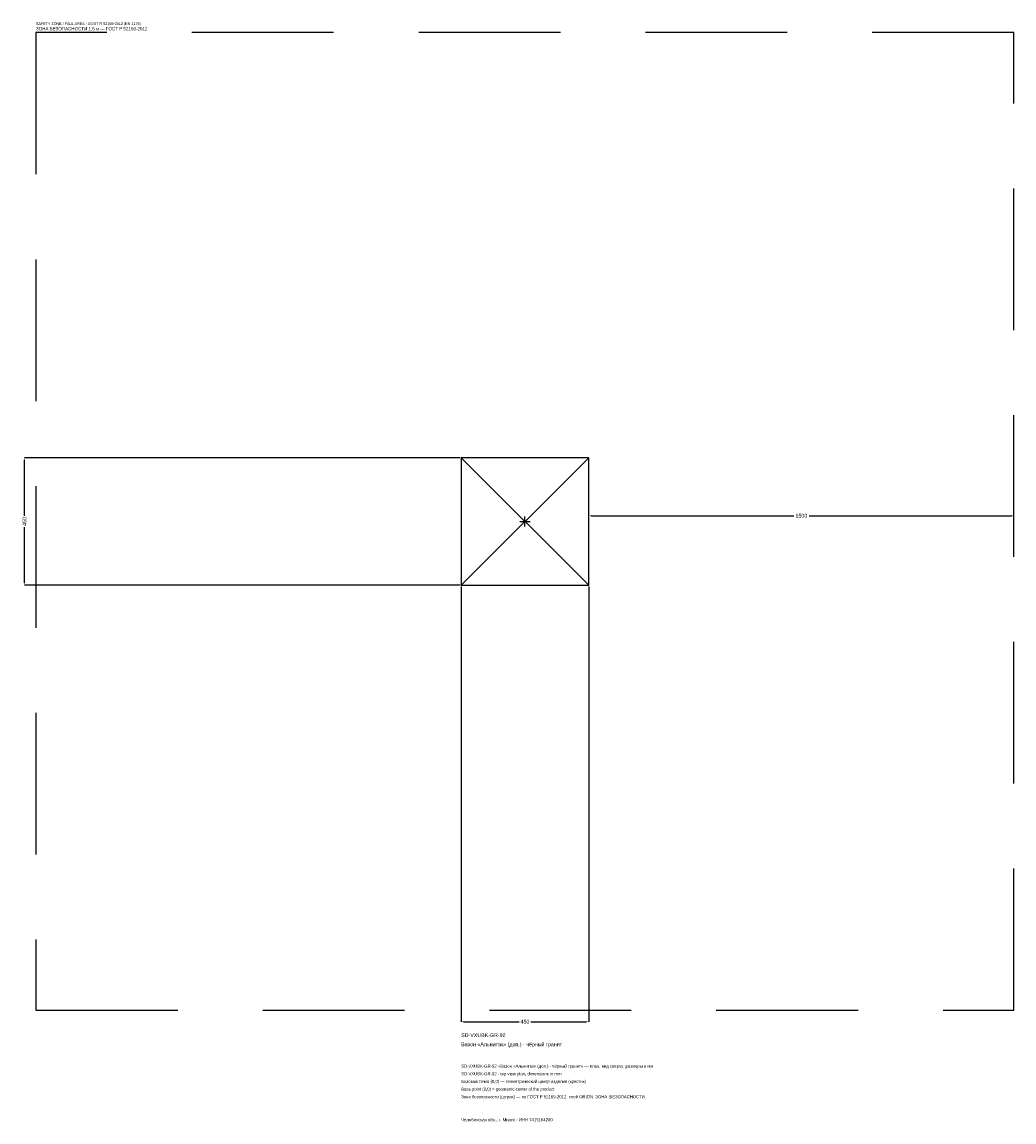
# Model space of a CAD drawing. Header units: metres. Extents: x -1774 to 1725, y -2119 to 1763.
import ezdxf

# ---------------------------------------------------------------- set-up
doc = ezdxf.new("R2010")
doc.units = ezdxf.units.M
doc.linetypes.add('DASHED', pattern=[800, 500, -300])
for name, color, linetype in [('ЗСК_ДАННЫЕ', 3, 'Continuous'), ('ЗСК_ЗОНА_БЕЗОПАСНОСТИ', 1, 'Continuous'), ('ЗСК_КОНТУР', 7, 'Continuous'), ('ЗСК_РАЗМЕРЫ', 8, 'Continuous')]:
    doc.layers.add(name, color=color, linetype=linetype)
doc.dimstyles.new('ORION', dxfattribs={"dimtxt": 13.5, "dimasz": 8.1, "dimexe": 1.25, "dimexo": 4.05, "dimtad": 1, "dimdec": 0, "dimcen": 2.5, "dimazin": 3, "dimtfac": 1, "dimtmove": 0, "dimatfit": 3})

# ---------------------------------------------------------------- blocks, each defined once
blk = doc.blocks.new('_CLOSEDFILLED')
at = {"color": 0, "linetype": 'BYBLOCK'}
blk.add_solid([(-1, 0.16), (0, 0), (-1, -0.16)], dxfattribs=at)
blk = doc.blocks.new('*D1')
for p, q in [((-225, -229.05), (-225, -1765.5)), ((225, -229.05), (225, -1765.5)), ((-216.9, -1765.5), (-20.25, -1765.5)), ((20.25, -1765.5), (216.9, -1765.5))]:
    blk.add_line(p, q)
at = {"layer": 'Defpoints'}
for p in [(-225, -225), (225, -225), (-225, -1765.5)]:
    blk.add_point(p, dxfattribs=at)
at = {"layer": 'ЗСК_РАЗМЕРЫ', "xscale": 8.1, "yscale": 8.1, "rotation": 180}
blk.add_blockref('_CLOSEDFILLED', (-225, -1765.5), dxfattribs=at)
at = {"layer": 'ЗСК_РАЗМЕРЫ', "xscale": 8.1, "yscale": 8.1}
blk.add_blockref('_CLOSEDFILLED', (225, -1765.5), dxfattribs=at)
at = {"layer": 'ЗСК_РАЗМЕРЫ', "insert": (0, -1765.5), "char_height": 13.5, "attachment_point": 5}
blk.add_mtext('450', dxfattribs=at)
blk = doc.blocks.new('*D2')
for p, q in [((-229.05, 225), (-1765.5, 225)), ((-1765.5, 20.25), (-1765.5, 216.9)), ((-1765.5, -216.9), (-1765.5, -20.25)), ((-229.05, -225), (-1765.5, -225))]:
    blk.add_line(p, q)
at = {"layer": 'Defpoints'}
for p in [(-225, 225), (-1765.5, -225), (-225, -225)]:
    blk.add_point(p, dxfattribs=at)
at = {"layer": 'ЗСК_РАЗМЕРЫ', "xscale": 8.1, "yscale": 8.1}
for p, rotation in [((-1765.5, 225), 90), ((-1765.5, -225), 270)]:
    blk.add_blockref('_CLOSEDFILLED', p, dxfattribs=dict(at, rotation=rotation))
at = {"layer": 'ЗСК_РАЗМЕРЫ', "insert": (-1765.5, 0), "char_height": 13.5, "attachment_point": 5, "rotation": 90}
blk.add_mtext('450', dxfattribs=at)
blk = doc.blocks.new('*D3')
for p, q in [((225, 4.05), (225, 20.25)), ((233.1, 20.25), (948, 20.25)), ((1002, 20.25), (1716.9, 20.25)), ((1725, 4.05), (1725, 20.25))]:
    blk.add_line(p, q)
at = {"layer": 'Defpoints'}
for p in [(225, 20.25), (225, 0), (1725, 0)]:
    blk.add_point(p, dxfattribs=at)
at = {"layer": 'ЗСК_РАЗМЕРЫ', "xscale": 8.1, "yscale": 8.1, "rotation": 180}
blk.add_blockref('_CLOSEDFILLED', (225, 20.25), dxfattribs=at)
at = {"layer": 'ЗСК_РАЗМЕРЫ', "xscale": 8.1, "yscale": 8.1}
blk.add_blockref('_CLOSEDFILLED', (1725, 20.25), dxfattribs=at)
at = {"layer": 'ЗСК_РАЗМЕРЫ', "insert": (975, 20.25), "char_height": 13.5, "attachment_point": 5}
blk.add_mtext('1500', dxfattribs=at)
blk = doc.blocks.new('ОРИОН SD-VXUBK-GR-92 Вазон Альнитак (доп.) · чёрный гранит')
at = {"layer": 'ЗСК_ЗОНА_БЕЗОПАСНОСТИ', "linetype": 'DASHED'}
blk.add_lwpolyline([(-1725, -1725), (1725, -1725), (1725, 1725), (-1725, 1725)], close=True, dxfattribs=at)
at = {"layer": 'ЗСК_КОНТУР'}
for p, q in [((-225, -225), (225, 225)), ((-225, 225), (225, -225))]:
    blk.add_line(p, q, dxfattribs=at)
blk.add_lwpolyline([(-225, -225), (225, -225), (225, 225), (-225, 225)], close=True, dxfattribs=at)
at = {"layer": 'ЗСК_РАЗМЕРЫ'}
for p, q in [((-18, 0), (18, 0)), ((0, -18), (0, 18))]:
    blk.add_line(p, q, dxfattribs=at)
at = {"layer": 'ЗСК_ДАННЫЕ'}
for tag, p in [('АРТИКУЛ', (-225, -1819.5)), ('НАИМЕНОВАНИЕ', (-225, -1851.9))]:
    blk.add_attdef(tag, p, '', height=13.5, dxfattribs=at)
at = {"layer": 'ЗСК_ДАННЫЕ', "flags": 1}
for tag, p in [('ПРОИЗВОДИТЕЛЬ', (-225, -1884.3)), ('ТЕЛЕФОН', (-225, -1916.7)), ('САЙТ', (-225, -1981.5)), ('АДРЕС', (-225, -2013.9)), ('РЕКВИЗИТЫ', (-225, -2046.3)), ('ГАБАРИТЫ', (-225, -2078.7)), ('ЗОНА_БЕЗОПАСНОСТИ', (-225, -2111.1))]:
    blk.add_attdef(tag, p, '', height=13.5, dxfattribs=at)
at = {"layer": 'ЗСК_ЗОНА_БЕЗОПАСНОСТИ', "color": 1}
for s, height, p in [('SAFETY ZONE / FALL AREA - GOST R 52169-2012 (EN 1176)', 9.45, (-1725, 1752)), ('ЗОНА БЕЗОПАСНОСТИ 1,5 м — ГОСТ Р 52169-2012', 11.475, (-1725, 1733.1))]:
    blk.add_text(s, height=height, dxfattribs=at).set_placement(p)
at = {"layer": 'ЗСК_РАЗМЕРЫ'}
dim = blk.add_linear_dim(base=(-1765.5, -225), p1=(-225, -225), p2=(-225, 225), angle=90, dimstyle='ORION', dxfattribs=at)
dim.commit()
dim.dimension.update_dxf_attribs({"geometry": '*D2', "text_midpoint": (-1765.5, 0)})
for base, p1, p2, picture, middle in [((225, 20.2), (225, 0), (1725, 0), '*D3', (975, 20.2)), ((-225, -1765.5), (-225, -225), (225, -225), '*D1', (0, -1765.5))]:
    dim = blk.add_linear_dim(base=base, p1=p1, p2=p2, dimstyle='ORION', dxfattribs=at)
    dim.commit()
    dim.dimension.update_dxf_attribs({"geometry": picture, "text_midpoint": middle})

msp = doc.modelspace()

# ---------------------------------------------------------------- block references
msp.add_blockref('ОРИОН SD-VXUBK-GR-92 Вазон Альнитак (доп.) · чёрный гранит', (0, 0)).add_auto_attribs({'АРТИКУЛ': 'SD-VXUBK-GR-92', 'НАИМЕНОВАНИЕ': 'Вазон «Альнитак» (доп.) · чёрный гранит'})

# ---------------------------------------------------------------- texts
at = {"layer": 'ЗСК_ДАННЫЕ', "color": 3}
for s, p in [('SD-VXUBK-GR-92 «Вазон «Альнитак» (доп.) · чёрный гранит» — план, вид сверху, размеры в мм', (-225, -1927.5)), ('SD-VXUBK-GR-92 - top view plan, dimensions in mm', (-225, -1954.5)), ('Челябинская обл., г. Миасс · ИНН 7415104200', (-225, -2116.5))]:
    msp.add_text(s, height=10.8, dxfattribs=at).set_placement(p)
at = {"layer": 'ЗСК_ДАННЫЕ', "color": 7}
for s, p in [('Базовая точка (0,0) — геометрический центр изделия (крестик)', (-225, -1981.5)), ('Base point (0,0) = geometric center of the product', (-225, -2008.5))]:
    msp.add_text(s, height=10.8, dxfattribs=at).set_placement(p)
at = {"layer": 'ЗСК_ДАННЫЕ', "color": 1}
msp.add_text('Зона безопасности (штрих) — по ГОСТ Р 52169-2012, слой ORION_ЗОНА_БЕЗОПАСНОСТИ', height=10.8, dxfattribs=at).set_placement((-225, -2035.5))

doc.saveas('drawing.dxf')
